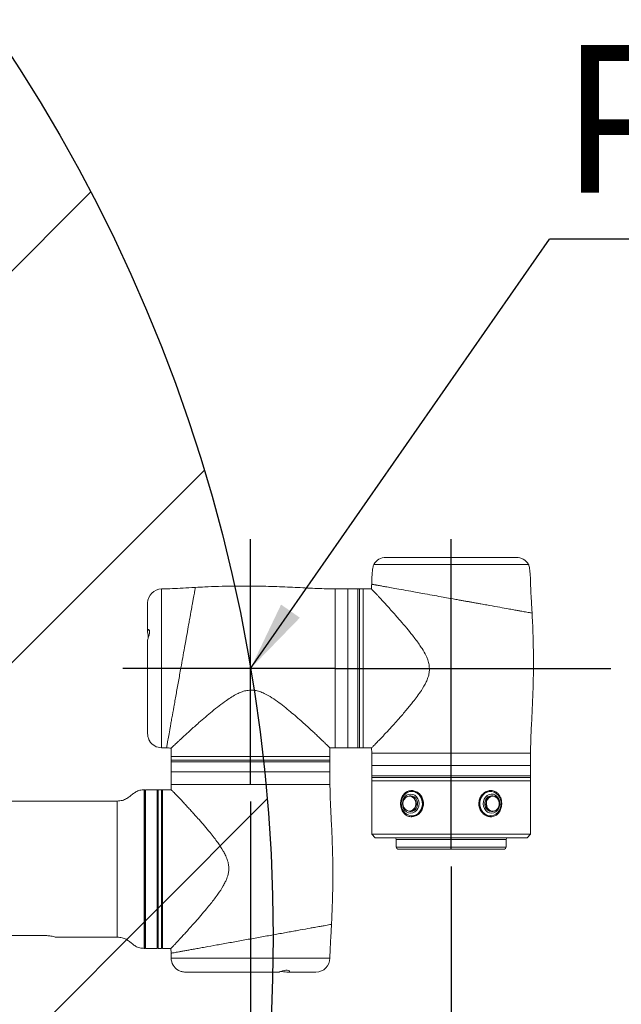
# Model space of a CAD drawing. Header units: millimetres. Extents: x 29 to 198, y 54 to 286.
# Tile 9 of 20: x 142 to 159, y 98 to 126. Entities that reach past the tile are written whole.
import ezdxf

# ---------------------------------------------------------------- set-up
doc = ezdxf.new("R2010")
doc.units = ezdxf.units.MM
doc.layers.add('标注层', color=3, linetype='Continuous')
doc.styles.add('SLDTEXTSTYLE1', font='ARIAL.TTF', dxfattribs={"width": 0.5688})
doc.styles.add('SLDTEXTSTYLE2', font='ARIAL.TTF', dxfattribs={"width": 0.948})
doc.styles.get("Standard").update_dxf_attribs({"font": 'HYSWLONGFANGSONG.TTF'})
doc.dimstyles.new('SLDDIMSTYLE0', dxfattribs={"dimtxt": 4.10931, "dimasz": 2, "dimexe": 0, "dimexo": 0.0625, "dimgap": 1.027327, "dimtad": 2, "dimlfac": 20, "dimrnd": 1e-09, "dimzin": 12, "dimdsep": 46, "dimtxsty": 'SLDTEXTSTYLE1', "dimsah": 1, "dimcen": 0.09, "dimadec": 0, "dimazin": 3, "dimtfac": 1, "dimtmove": 0, "dimatfit": 0, "dimfxl": 0, "dimfrac": 2, "dimtolj": 1, "dimtzin": 12, "dimarcsym": 0})
doc.dimstyles.new('SLDDIMSTYLE3', dxfattribs={"dimtxt": 0.18, "dimasz": 2, "dimexe": 0, "dimexo": 0.0625, "dimgap": 0, "dimtad": 0, "dimtih": 1, "dimtoh": 1, "dimdec": 0, "dimrnd": 1e-09, "dimzin": 0, "dimdsep": 46, "dimtxsty": 'Standard', "dimsah": 1, "dimcen": 0.09, "dimadec": 0, "dimazin": 0, "dimtfac": 2, "dimtdec": 0, "dimtofl": 0, "dimtmove": 0, "dimatfit": 3, "dimfxl": 0, "dimfrac": 2, "dimtolj": 1, "dimtzin": 0, "dimarcsym": 0})

# ---------------------------------------------------------------- blocks, each defined once
blk = doc.blocks.new('_D_5')
at = {"layer": '标注层'}
for p, q in [((148.432, 103.936), (148.432, 81.228)), ((154.182, 102.076), (154.182, 81.228)), ((148.432, 81.728), (145.432, 81.728)), ((148.432, 81.728), (154.182, 81.728)), ((154.182, 81.728), (163.803, 81.728))]:
    blk.add_line(p, q, dxfattribs=at)
for points in [[(148.432, 81.728), (146.432, 81.978), (146.432, 81.478)], [(154.182, 81.728), (156.182, 81.478), (156.182, 81.978)]]:
    blk.add_solid(points, dxfattribs=at)
at = {"layer": '标注层', "insert": (158.182, 87.185), "char_height": 4.2333, "attachment_point": 1, "style": 'SLDTEXTSTYLE2'}
blk.add_mtext('115', dxfattribs=at)
blk = doc.blocks.new('SW_NOTE_3')
at = {"layer": '标注层', "color": 0}
blk.add_line((18.069, 0), (0, 0), dxfattribs=at)
at = {"layer": '标注层', "color": 0, "insert": (0.436, 5.568), "char_height": 4.2333, "attachment_point": 1, "style": 'SLDTEXTSTYLE2'}
blk.add_mtext('P Point', dxfattribs=at)

msp = doc.modelspace()

# ---------------------------------------------------------------- hatches: boundary and pattern name
at = {"layer": '标注层'}
h = msp.add_hatch(dxfattribs=at)
h.set_pattern_fill('ANSI31', color=256, scale=2.5, style=0)
edge = h.paths.add_edge_path(flags=0)
edge.add_arc((102.93247, 100.05117), 46.14686, 0, 360)
edge = h.paths.add_edge_path(flags=0)
edge.add_arc((102.93247, 100.05117), 13.6055, 0, 360)

# ---------------------------------------------------------------- linework, layer by layer
at = {"color": 7, "linetype": 'Continuous', "lineweight": 18}
for p, q in [((156.05097, 110.93117), (152.31379, 110.93117)), ((151.21738, 110.02617), (150.85738, 110.02617)), ((151.50738, 110.02617), (151.21738, 110.02617)), ((151.55738, 110.02617), (151.50738, 110.02617)), ((151.65738, 110.02617), (151.55738, 110.02617)), ((151.9026, 110.02617), (151.65738, 110.02617)), ((151.65738, 110.02617), (151.65738, 105.47617)), ((145.48238, 109.62617), (145.48238, 108.80935)), ((145.48238, 108.56413), (145.48238, 105.88157)), ((145.88238, 105.47617), (146.02242, 105.47289)), ((146.15738, 105.46968), (146.15738, 105.22617)), ((146.15738, 105.22617), (146.15738, 105.12617)), ((146.15738, 105.22617), (150.70738, 105.22617)), ((146.15738, 105.22617), (147.98835, 105.22617)), ((147.98835, 105.22617), (150.70738, 105.22617)), ((150.70668, 105.47226), (150.85738, 105.47617)), ((150.70738, 105.22617), (150.70738, 105.47546)), ((150.70738, 105.12617), (150.70738, 105.22617)), ((150.85738, 105.47617), (151.21738, 105.47617)), ((151.21738, 105.47617), (151.50738, 105.47617)), ((151.50738, 105.47617), (151.55738, 105.47617)), ((151.55738, 105.47617), (151.65738, 105.47617)), ((151.65738, 105.47617), (151.906, 105.47617)), ((151.9035, 105.47618), (151.90738, 105.32617)), ((151.90738, 105.32617), (151.90738, 104.96617)), ((156.45738, 104.96617), (156.45738, 105.32617)), ((146.15738, 105.12617), (146.15738, 105.07617)), ((146.15738, 105.07617), (146.15738, 104.78617)), ((150.70738, 105.07617), (150.70738, 105.12617)), ((150.70738, 104.78617), (150.70738, 105.07617)), ((151.90738, 104.96617), (151.90738, 104.67617)), ((156.45738, 104.67617), (156.45738, 104.96617)), ((146.15738, 104.78617), (146.15738, 104.42617)), ((150.70738, 104.42617), (150.70738, 104.78617)), ((151.90738, 104.67617), (151.90738, 104.62617)), ((156.45738, 104.62617), (156.45738, 104.67617)), ((146.15738, 104.42617), (146.1534, 104.2743)), ((151.90738, 104.62617), (151.90738, 104.52617)), ((151.90738, 104.52617), (151.90738, 103.00117)), ((151.90738, 104.52617), (154.7712, 104.52617)), ((156.45738, 104.52617), (151.90738, 104.52617)), ((154.7712, 104.52617), (156.45738, 104.52617)), ((156.45738, 104.52617), (156.45738, 104.62617)), ((156.45738, 103.00117), (156.45738, 104.52617)), ((145.41738, 104.25072), (145.40738, 104.25072)), ((145.40738, 104.25072), (145.40738, 99.75162)), ((145.75738, 104.27617), (145.41738, 104.27617)), ((145.41738, 104.27617), (145.41738, 99.72617)), ((145.75738, 104.27617), (145.75738, 99.72617)), ((145.88238, 104.27617), (145.78238, 104.27617)), ((146.15785, 104.27617), (145.90738, 104.27617)), ((145.90738, 104.27617), (145.90738, 102.00117)), ((153.02488, 104.10117), (152.99113, 104.10117)), ((153.05739, 104.22617), (153.05488, 104.22617)), ((155.30988, 104.22617), (155.30682, 104.22617)), ((155.37363, 104.10117), (155.33988, 104.10117)), ((144.60738, 103.95117), (133.08238, 103.95117)), ((152.99113, 103.65117), (153.02488, 103.65117)), ((153.05488, 103.52617), (153.0574, 103.52617)), ((155.30682, 103.52617), (155.30988, 103.52617)), ((155.33988, 103.65117), (155.37363, 103.65117)), ((151.90738, 103.00117), (152.00738, 102.90117)), ((151.90738, 103.00117), (154.7712, 103.00117)), ((154.7712, 103.00117), (156.45738, 103.00117)), ((156.35738, 102.90117), (156.45738, 103.00117)), ((154.74531, 102.90117), (152.00738, 102.90117)), ((152.60738, 102.85117), (152.60738, 102.62617)), ((156.35738, 102.90117), (154.74531, 102.90117)), ((155.75738, 102.62617), (155.75738, 102.85117)), ((154.57708, 102.57617), (152.65738, 102.57617)), ((155.70738, 102.57617), (154.57708, 102.57617)), ((145.90738, 102.00117), (145.90738, 99.72617)), ((135.99687, 100.10117), (142.46789, 100.10117)), ((142.84857, 100.05117), (144.60738, 100.05117)), ((145.40738, 99.75162), (145.41738, 99.75162)), ((145.41738, 99.72617), (145.75738, 99.72617)), ((145.78238, 99.72617), (145.88238, 99.72617)), ((145.90738, 99.72617), (146.1509, 99.72617)), ((146.15367, 99.5923), (146.15738, 99.45117)), ((146.56265, 99.05117), (149.24597, 99.05117)), ((149.48947, 99.05117), (150.30738, 99.05117))]:
    msp.add_line(p, q, dxfattribs=at)
at = {"color": 8, "linetype": 'Continuous', "lineweight": 18}
for p, q in [((155.94603, 110.73117), (151.96738, 110.73117)), ((156.39738, 110.73117), (155.94603, 110.73117)), ((145.88238, 110.02617), (145.88238, 105.47617)), ((150.85738, 110.02617), (150.85738, 105.47617)), ((151.50738, 110.02617), (151.50738, 105.47617)), ((151.55738, 110.02617), (151.55738, 105.47617)), ((156.45738, 105.32617), (151.90738, 105.32617)), ((146.15738, 105.12617), (150.6723, 105.12617)), ((146.15738, 105.07617), (150.6723, 105.07617)), ((150.6723, 105.12617), (150.70738, 105.12617)), ((150.6723, 105.07617), (150.70738, 105.07617)), ((150.7054, 104.78617), (150.70315, 104.78617)), ((156.45738, 104.67617), (151.90738, 104.67617)), ((146.15738, 104.42617), (150.70738, 104.42617)), ((156.45738, 104.62617), (151.90738, 104.62617)), ((145.38147, 99.72664), (145.38147, 104.2757)), ((145.78238, 104.27617), (145.78238, 99.72617)), ((145.88238, 99.72617), (145.88238, 104.27617)), ((144.60738, 100.05117), (144.60738, 103.95117)), ((154.59002, 102.85117), (152.60738, 102.85117)), ((155.75738, 102.85117), (154.59002, 102.85117)), ((152.60738, 102.62617), (154.59002, 102.62617)), ((154.59002, 102.62617), (155.75738, 102.62617)), ((146.15738, 99.45117), (150.70738, 99.45117))]:
    msp.add_line(p, q, dxfattribs=at)
at = {"color": 7, "linetype": 'Continuous', "lineweight": 18, "flags": 128}
for points in [[(145.48304, 108.56158), (145.48249, 108.56239), (145.48676, 108.58084), (145.49652, 108.61156), (145.51054, 108.65352), (145.52601, 108.70543), (145.53687, 108.76001), (145.53842, 108.80509), (145.53232, 108.83752), (145.5207, 108.8595), (145.50549, 108.86865), (145.49136, 108.85981), (145.48358, 108.83349), (145.48276, 108.79605), (145.48666, 108.75116), (145.49243, 108.70053), (145.49619, 108.64968), (145.495, 108.60508), (145.495, 108.60508)], [(153.20644, 104.17928), (153.26105, 104.13273), (153.30532, 104.07333), (153.33704, 104.00404), (153.35461, 103.92833), (153.35714, 103.85001), (153.34453, 103.773), (153.31738, 103.70117), (153.27708, 103.63811), (153.22563, 103.58698), (153.16562, 103.55036), (153.10006, 103.53008), (153.03223, 103.52715), (152.96554, 103.54172), (152.90333, 103.57306), (152.84872, 103.6196), (152.80444, 103.679), (152.77273, 103.7483), (152.75516, 103.824), (152.75262, 103.90232), (152.76524, 103.97933), (152.79238, 104.05117), (152.83269, 104.11423), (152.88414, 104.16535), (152.94414, 104.20197), (153.00971, 104.22226), (153.07753, 104.22519), (153.14423, 104.21062), (153.20644, 104.17928)], [(153.14396, 104.11432), (153.19329, 104.07062), (153.23113, 104.01367), (153.25492, 103.94734), (153.26304, 103.87617), (153.25492, 103.80499), (153.23113, 103.73867), (153.19329, 103.68171), (153.14396, 103.63801), (153.08652, 103.61054), (153.02488, 103.60117), (152.96324, 103.61054), (152.9058, 103.63801), (152.85648, 103.68171), (152.81863, 103.73867), (152.79484, 103.80499), (152.78673, 103.87617), (152.79484, 103.94734), (152.81863, 104.01367), (152.85648, 104.07062), (152.9058, 104.11432), (152.96324, 104.1418), (153.02488, 104.15117), (153.08652, 104.1418), (153.14396, 104.11432)], [(153.00896, 104.08954), (152.97222, 104.09057), (152.91811, 104.0763), (152.87004, 104.04426), (152.83229, 103.99728), (152.80821, 103.93954), (152.79994, 103.87617), (152.80821, 103.81279), (152.83229, 103.75505), (152.87004, 103.70807), (152.91811, 103.67603), (152.97222, 103.66177), (153.02757, 103.66656), (153.04849, 103.67358)], [(152.99113, 104.10117), (153.03707, 104.09482), (153.08856, 104.07102)], [(153.02488, 104.10117), (153.07082, 104.09482), (153.12231, 104.07102)], [(155.4679, 103.57749), (155.40638, 103.54438), (155.34003, 103.5279), (155.27216, 103.52889), (155.20618, 103.54729), (155.1454, 103.58218), (155.09287, 103.63181), (155.05122, 103.6937), (155.02255, 103.76474), (155.00828, 103.84136), (155.00913, 103.91973), (155.02507, 103.99591), (155.05528, 104.06609), (155.09827, 104.12675), (155.15186, 104.17484), (155.21338, 104.20796), (155.27974, 104.22443), (155.34761, 104.22345), (155.41359, 104.20504), (155.47437, 104.17015), (155.52689, 104.12052), (155.56854, 104.05863), (155.59722, 103.9876), (155.61149, 103.91097), (155.61063, 103.8326), (155.5947, 103.75642), (155.56448, 103.68624), (155.5215, 103.62558), (155.4679, 103.57749)], [(155.46404, 103.64149), (155.40721, 103.61238), (155.34579, 103.60125), (155.28397, 103.60885), (155.22596, 103.63467), (155.17571, 103.67695), (155.13665, 103.7328), (155.11144, 103.79842), (155.1018, 103.86934), (155.10838, 103.94073), (155.13074, 104.00772), (155.16735, 104.06574), (155.21572, 104.11084), (155.27256, 104.13995), (155.33397, 104.15108), (155.3958, 104.14348), (155.45381, 104.11766), (155.50406, 104.07539), (155.54312, 104.01953), (155.56833, 103.95391), (155.57797, 103.88299), (155.57138, 103.8116), (155.54902, 103.74462), (155.51241, 103.6866), (155.46404, 103.64149)], [(155.33988, 103.65117), (155.33544, 103.65123), (155.28074, 103.66178), (155.23083, 103.68971), (155.18975, 103.73274), (155.16084, 103.78739), (155.14643, 103.84923), (155.14769, 103.91325), (155.16453, 103.97427), (155.19557, 104.02735), (155.2383, 104.06817), (155.28926, 104.09344), (155.33988, 104.10117)], [(155.4757, 103.6927), (155.51822, 103.73388), (155.54834, 103.78772), (155.56338, 103.84941), (155.562, 103.91347), (155.54433, 103.97423), (155.51194, 104.02627), (155.4677, 104.06497), (155.41555, 104.0869), (155.36012, 104.0901), (155.30633, 104.07429), (155.25897, 104.04088), (155.22224, 103.99284), (155.1994, 103.93442), (155.19249, 103.87083), (155.20213, 103.80772), (155.22744, 103.75068), (155.26619, 103.7048), (155.31493, 103.67414), (155.36933, 103.66144), (155.42456, 103.66781), (155.4757, 103.6927)], [(155.37363, 104.10117), (155.37807, 104.10111), (155.43278, 104.09055), (155.48269, 104.06263), (155.52376, 104.0196), (155.55268, 103.96495), (155.56709, 103.9031), (155.56582, 103.83908), (155.54899, 103.77806), (155.51795, 103.72499), (155.47522, 103.68416)], [(153.08856, 104.07102), (153.13216, 104.03143), (153.16433, 103.97927), (153.18247, 103.91875), (153.18511, 103.85478), (153.17203, 103.79254), (153.1443, 103.73708), (153.10416, 103.69289), (153.05486, 103.66354), (153.0004, 103.65142), (152.99113, 103.65117)], [(153.12231, 104.07102), (153.16591, 104.03143), (153.19808, 103.97927), (153.21622, 103.91875), (153.21886, 103.85478), (153.20578, 103.79254), (153.17805, 103.73708), (153.13791, 103.69289), (153.08861, 103.66354), (153.03415, 103.65142), (153.02488, 103.65117)], [(155.47522, 103.68416), (155.42426, 103.65889), (155.37363, 103.65117)], [(149.28801, 99.06378), (149.32811, 99.06505), (149.3762, 99.06179), (149.42666, 99.05609), (149.47542, 99.05164), (149.51434, 99.05232), (149.53904, 99.059), (149.54956, 99.07073), (149.54443, 99.08588), (149.52103, 99.1003), (149.48262, 99.10743), (149.43941, 99.10542), (149.39475, 99.09685), (149.34739, 99.08339), (149.30051, 99.06789), (149.29073, 99.06462), (149.29073, 99.06462)]]:
    msp.add_lwpolyline(points, dxfattribs=at)
at = {"color": 8, "linetype": 'Continuous', "lineweight": 18, "flags": 128}
for points in [[(153.07923, 104.06236), (153.02757, 104.08578), (153.00896, 104.08954)], [(155.37363, 103.65117), (155.36919, 103.65123), (155.31449, 103.66178), (155.26458, 103.68971), (155.2235, 103.73274), (155.19459, 103.78739), (155.18018, 103.84923), (155.18144, 103.91325), (155.19828, 103.97427), (155.22932, 104.02735), (155.27205, 104.06817), (155.32301, 104.09344), (155.37363, 104.10117)]]:
    msp.add_lwpolyline(points, dxfattribs=at)
at = {"color": 7, "linetype": 'Continuous', "lineweight": 18}
for centre, radius, start, end in [((152.31379, 110.53117), 0.4, 90, 150), ((156.05097, 110.53117), 0.4, 30, 90), ((145.88238, 109.62617), 0.4, 90, 180), ((145.88238, 105.87617), 0.4, 210.670551, 270), ((145.38238, 104.25072), 0.025, 0, 92.099877), ((145.78238, 104.25117), 0.025, 90, 180), ((145.88238, 104.25117), 0.025, 0, 90), ((152.55738, 102.85117), 0.05, 0, 90), ((155.80738, 102.85117), 0.05, 90, 180), ((152.65738, 102.62617), 0.05, 180, 270), ((155.70738, 102.62617), 0.05, 270, 0), ((145.38238, 99.75162), 0.025, 267.900123, 0), ((145.78238, 99.75117), 0.025, 180, 270), ((145.88238, 99.75117), 0.025, 270, 360), ((146.55738, 99.45117), 0.4, 180, 239.306969), ((150.30738, 99.45117), 0.4, 270, 360)]:
    msp.add_arc(centre, radius, start, end, dxfattribs=at)
at = {"color": 8, "linetype": 'Continuous', "lineweight": 18}
msp.add_arc((152.94664, 103.87724), 0.22771, 296.56963, 54.388731, dxfattribs=at)
at = {"color": 7, "linetype": 'Continuous', "lineweight": 18}
for points, knots in [([(151.96738, 110.73117), (151.96125, 110.71663), (151.94673, 110.68224), (151.93299, 110.60436), (151.92071, 110.50258), (151.91285, 110.38466), (151.90797, 110.27501), (151.90636, 110.20138), (151.90542, 110.16467), (151.90532, 110.16103)], [0, 0, 0, 0, 0.081963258, 0.193833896, 0.40945192, 0.61652506, 0.808764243, 0.981042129, 1, 1, 1, 1]), ([(156.50353, 109.33336), (156.50072, 109.37924), (156.49431, 109.48382), (156.48418, 109.65075), (156.47388, 109.82867), (156.46528, 109.99021), (156.46003, 110.11617), (156.45825, 110.22459), (156.4544, 110.33735), (156.44768, 110.4538), (156.438, 110.55816), (156.42686, 110.63296), (156.41526, 110.69053), (156.40274, 110.71898), (156.39738, 110.73117)], [0, 0, 0, 0, 0.098138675, 0.223713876, 0.357094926, 0.478654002, 0.569106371, 0.626249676, 0.710174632, 0.809989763, 0.87528815, 0.933795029, 0.971646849, 1, 1, 1, 1]), ([(146.85001, 110.07091), (146.81627, 110.06927), (146.67027, 110.06217), (146.42683, 110.04818), (146.13815, 110.03148), (145.96144, 110.02781), (145.88238, 110.02617)], [0, 0, 0, 0, 0.10461699, 0.45268305, 0.75514031, 1, 1, 1, 1]), ([(150.85738, 110.02617), (150.68761, 110.02962), (150.33087, 110.03687), (149.77418, 110.06888), (149.17748, 110.09565), (148.55536, 110.11155), (147.99742, 110.11103), (147.51781, 110.10007), (147.16052, 110.08682), (146.93965, 110.0755), (146.85001, 110.07091)], [0, 0, 0, 0, 0.12703647, 0.26694343, 0.41714219, 0.57392532, 0.73251011, 0.83452908, 0.93284883, 1, 1, 1, 1]), ([(151.9041, 110.16106), (151.90374, 110.14139), (151.90291, 110.09536), (151.90037, 110.04938), (151.89892, 110.02304)], [0, 0, 0, 0, 0.427105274, 1, 1, 1, 1]), ([(153.55935, 107.75117), (153.55539, 107.79713), (153.54733, 107.89072), (153.50821, 108.00997), (153.44519, 108.15569), (153.36482, 108.29454), (153.26312, 108.44633), (153.17026, 108.57384), (153.05069, 108.72866), (152.90119, 108.91204), (152.75237, 109.08678), (152.6102, 109.24988), (152.49165, 109.38351), (152.37284, 109.51553), (152.27785, 109.61991), (152.19141, 109.71409), (152.11975, 109.79157), (152.04112, 109.87599), (151.97691, 109.94437), (151.9327, 109.99114), (151.90477, 110.02059), (151.9034, 110.02203), (151.90259, 110.02287)], [0, 0, 0, 0, 0.034459, 0.07015598, 0.09363679, 0.15440007, 0.19177236, 0.23437763, 0.27719427, 0.34627072, 0.42533847, 0.46952187, 0.53553043, 0.58881543, 0.64293346, 0.68377139, 0.73472043, 0.77587194, 0.849211, 0.90020306, 0.94160231, 1, 1, 1, 1]), ([(155.76808, 109.46575), (155.68465, 109.48085), (155.51072, 109.51233), (155.28433, 109.55331), (155.11981, 109.58291), (155.03198, 109.5987), (154.94116, 109.615), (154.84742, 109.6318), (154.75088, 109.6491), (154.65165, 109.66688), (154.54991, 109.68514), (154.43898, 109.70506), (154.30688, 109.72893), (154.14161, 109.75874), (153.93877, 109.79515), (153.69594, 109.83875), (153.44563, 109.88368), (153.2177, 109.92469), (153.08821, 109.94804), (153.03036, 109.95847)], [0, 0, 0, 0, 0.11087813, 0.231162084, 0.262727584, 0.294877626, 0.327610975, 0.360926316, 0.394822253, 0.429297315, 0.464349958, 0.499978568, 0.54318077, 0.599290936, 0.668262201, 0.750037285, 0.849432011, 0.932728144, 1, 1, 1, 1]), ([(155.76806, 109.46575), (155.79795, 109.46037), (155.8566, 109.44981), (155.93726, 109.43529), (156.0107, 109.42207), (156.08888, 109.408), (156.16857, 109.39366), (156.24597, 109.37973), (156.32395, 109.36568), (156.3976, 109.35243), (156.45804, 109.34155), (156.49639, 109.33465), (156.50115, 109.33379), (156.50353, 109.33336)], [0, 0, 0, 0, 0.06595392, 0.12942769, 0.19042362, 0.24894429, 0.33678978, 0.42023354, 0.49928545, 0.62358914, 0.74875794, 0.874381, 1, 1, 1, 1]), ([(156.45738, 105.32617), (156.46084, 105.49594), (156.46809, 105.85268), (156.5001, 106.40937), (156.52687, 107.00607), (156.54276, 107.62819), (156.54224, 108.18612), (156.53128, 108.66574), (156.51804, 109.02295), (156.50673, 109.24374), (156.50214, 109.33329)], [0, 0, 0, 0, 0.12704424, 0.26695975, 0.4171677, 0.57396042, 0.73255491, 0.83458012, 0.93290588, 1, 1, 1, 1]), ([(151.90598, 105.47625), (151.90596, 105.47622), (151.89942, 105.46955), (151.91696, 105.48743), (151.94771, 105.51889), (151.98957, 105.56188), (152.04854, 105.62282), (152.12022, 105.6975), (152.19874, 105.78011), (152.27528, 105.86138), (152.37673, 105.9701), (152.5009, 106.10511), (152.64886, 106.26945), (152.78036, 106.41899), (152.89688, 106.55516), (152.99577, 106.67397), (153.09883, 106.80182), (153.21143, 106.94846), (153.34316, 107.13592), (153.4504, 107.31613), (153.52122, 107.48936), (153.5558, 107.6204), (153.55821, 107.70937), (153.55935, 107.75117)], [0, 0, 0, 0, 0.00028718, 0.06998715, 0.11259329, 0.15992904, 0.20779365, 0.26462762, 0.31064331, 0.35160866, 0.39276197, 0.46939779, 0.5314359, 0.59454712, 0.64211392, 0.68155804, 0.72108495, 0.77414886, 0.82746271, 0.89897961, 0.9335102, 0.96875909, 1, 1, 1, 1]), ([(148.43238, 107.12813), (148.38641, 107.12417), (148.29283, 107.1161), (148.16533, 107.07432), (148.03078, 107.01438), (147.89163, 106.93507), (147.71845, 106.81997), (147.53071, 106.67977), (147.32925, 106.51779), (147.13573, 106.35484), (146.96683, 106.20817), (146.8217, 106.07971), (146.69791, 105.96864), (146.58176, 105.86322), (146.48406, 105.77364), (146.40382, 105.69949), (146.33872, 105.63896), (146.28162, 105.58555), (146.23435, 105.5411), (146.19757, 105.50637), (146.17224, 105.48236), (146.1585, 105.46931), (146.15878, 105.46958), (146.15889, 105.46968)], [0, 0, 0, 0, 0.03445475, 0.07014732, 0.10011263, 0.14573737, 0.1917656, 0.25999892, 0.3287169, 0.39883859, 0.46946209, 0.52222272, 0.57525919, 0.62927372, 0.68368673, 0.72440808, 0.76535753, 0.80710237, 0.84916126, 0.8898983, 0.93099255, 0.97329547, 1, 1, 1, 1]), ([(150.7066, 105.47546), (150.70625, 105.4758), (150.70546, 105.47657), (150.69228, 105.48949), (150.66405, 105.51709), (150.6207, 105.55931), (150.55904, 105.61892), (150.49785, 105.67768), (150.42097, 105.75093), (150.33403, 105.83297), (150.22835, 105.93166), (150.10222, 106.04786), (149.9533, 106.18262), (149.79277, 106.32471), (149.62192, 106.47163), (149.44191, 106.6204), (149.25137, 106.76884), (149.04729, 106.91273), (148.8601, 107.0222), (148.69419, 107.09), (148.56315, 107.12459), (148.47418, 107.127), (148.43238, 107.12813)], [0, 0, 0, 0, 0.03131481, 0.07009404, 0.10401614, 0.17288332, 0.20786249, 0.25327355, 0.29903815, 0.34578555, 0.39281924, 0.4540529, 0.51575804, 0.57876609, 0.64215698, 0.70526128, 0.76871141, 0.83345665, 0.89898914, 0.93351647, 0.96876203, 1, 1, 1, 1]), ([(145.53845, 105.67201), (145.53806, 105.6727), (145.53721, 105.67419), (145.52714, 105.69326), (145.51277, 105.72507), (145.49687, 105.77062), (145.48574, 105.82358), (145.48168, 105.86461), (145.48266, 105.8827), (145.48282, 105.88573)], [0, 0, 0, 0, 0.12897873, 0.2776367, 0.43990824, 0.61892041, 0.79948096, 0.966435, 1, 1, 1, 1]), ([(146.02242, 105.47289), (146.04211, 105.47253), (146.0876, 105.4717), (146.13303, 105.4692), (146.1588, 105.46778)], [0, 0, 0, 0, 0.43273196, 1, 1, 1, 1]), ([(150.75234, 100.41879), (150.75325, 100.43584), (150.75999, 100.56107), (150.77575, 100.91222), (150.79256, 101.47956), (150.79271, 102.1443), (150.77555, 102.77934), (150.74893, 103.36409), (150.71771, 103.90978), (150.71071, 104.25958), (150.70738, 104.42617)], [0, 0, 0, 0, 0.01277538, 0.09383206, 0.26298628, 0.43739361, 0.5911068, 0.73824799, 0.87534989, 1, 1, 1, 1]), ([(145.38126, 104.27308), (145.34063, 104.27057), (145.25938, 104.26555), (145.14875, 104.21916), (145.05535, 104.1542), (144.97021, 104.08203), (144.87578, 104.01319), (144.75278, 103.95979), (144.65897, 103.95423), (144.60738, 103.95117)], [0, 0, 0, 0, 0.14158035, 0.28316552, 0.41244555, 0.53886172, 0.67360772, 0.82052623, 1, 1, 1, 1]), ([(146.1509, 99.72768), (146.15055, 99.72731), (146.14867, 99.72533), (146.17039, 99.74818), (146.22176, 99.80249), (146.28733, 99.87232), (146.35376, 99.94356), (146.42915, 100.02494), (146.51792, 100.12153), (146.62063, 100.23437), (146.73185, 100.35791), (146.86034, 100.50256), (147.0059, 100.66944), (147.15464, 100.84487), (147.28555, 101.00517), (147.39636, 101.14683), (147.51837, 101.31196), (147.6255, 101.47304), (147.70662, 101.62382), (147.76189, 101.74909), (147.79998, 101.87706), (147.81291, 102.01417), (147.80306, 102.14113), (147.76759, 102.27573), (147.71251, 102.40401), (147.62292, 102.56979), (147.51426, 102.73141), (147.38471, 102.90475), (147.25786, 103.06443), (147.11155, 103.23947), (146.9665, 103.40643), (146.84369, 103.54432), (146.74253, 103.65605), (146.65024, 103.75667), (146.56149, 103.85229), (146.47706, 103.94226), (146.39888, 104.02476), (146.31469, 104.1128), (146.23321, 104.19708), (146.1787, 104.25291), (146.15663, 104.27543), (146.15755, 104.27448), (146.15785, 104.27419)], [0, 0, 0, 0, 0.008024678, 0.043499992, 0.079613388, 0.10633297, 0.128889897, 0.151618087, 0.17806284, 0.204713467, 0.231932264, 0.25931567, 0.293842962, 0.328624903, 0.355274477, 0.377573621, 0.399938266, 0.435458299, 0.451722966, 0.464897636, 0.487155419, 0.501483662, 0.516247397, 0.534624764, 0.553514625, 0.568913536, 0.606337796, 0.628390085, 0.653850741, 0.687736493, 0.721838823, 0.747985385, 0.769881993, 0.791858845, 0.814499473, 0.837254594, 0.860414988, 0.883739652, 0.920947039, 0.959159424, 0.987130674, 1, 1, 1, 1]), ([(152.73242, 103.87617), (152.73242, 103.87645), (152.73245, 103.91826), (152.74376, 104.00231), (152.79263, 104.11352), (152.87001, 104.19899), (152.96954, 104.24848), (153.08063, 104.25599), (153.19058, 104.22139), (153.28711, 104.14874), (153.35826, 104.04518), (153.39, 103.93374), (153.39003, 103.81915), (153.35871, 103.70837), (153.28813, 103.60463), (153.1911, 103.53098), (153.08011, 103.49619), (152.96939, 103.50408), (152.87067, 103.55297), (152.7936, 103.63775), (152.7422, 103.7497), (152.73567, 103.83421), (152.73242, 103.87617)], [0, 0, 0, 0, 0.00036089, 0.05308859, 0.10591779, 0.15957791, 0.21372753, 0.2674588, 0.32062169, 0.37388684, 0.4276017, 0.48121106, 0.51871775, 0.57186383, 0.62514458, 0.67907682, 0.73316423, 0.78664772, 0.83976052, 0.89319655, 0.94697025, 1, 1, 1, 1]), ([(153.05737, 103.52635), (153.0973, 103.53149), (153.1775, 103.5418), (153.28451, 103.62226), (153.35829, 103.73743), (153.3849, 103.87484), (153.35924, 104.0121), (153.28557, 104.1308), (153.17921, 104.20367), (153.09521, 104.23486), (153.05758, 104.22609), (153.05741, 104.22605)], [0, 0, 0, 0, 0.12405557, 0.24913436, 0.37422992, 0.49927546, 0.62260603, 0.74915039, 0.8761192, 0.99945298, 1, 1, 1, 1]), ([(154.97561, 103.87617), (154.97595, 103.88821), (154.97749, 103.94171), (155.00256, 104.03554), (155.07007, 104.14062), (155.16539, 104.2169), (155.27577, 104.25495), (155.38703, 104.2504), (155.48691, 104.20456), (155.56642, 104.12239), (155.61363, 104.02195), (155.63532, 103.91007), (155.63092, 103.79431), (155.59325, 103.67648), (155.52555, 103.5804), (155.43297, 103.517), (155.3246, 103.49408), (155.21282, 103.51385), (155.10995, 103.57347), (155.02884, 103.66697), (154.98262, 103.77371), (154.97766, 103.84615), (154.97561, 103.87617)], [0, 0, 0, 0, 0.01529307, 0.06793695, 0.12095443, 0.17482635, 0.22892915, 0.2824566, 0.33556258, 0.38895053, 0.44271126, 0.48136885, 0.53408465, 0.58687061, 0.64019837, 0.69426788, 0.74821854, 0.80152292, 0.85466013, 0.90822571, 0.96196175, 1, 1, 1, 1]), ([(155.30706, 104.21977), (155.2827, 104.22037), (155.21858, 104.22194), (155.14935, 104.18142), (155.08355, 104.1254), (155.0274, 104.05494), (154.99217, 103.95755), (154.98934, 103.89406), (154.98855, 103.87617)], [0, 0, 0, 0, 0.15290391, 0.40233395, 0.44748095, 0.65254144, 0.90211868, 1, 1, 1, 1]), ([(155.00146, 103.79262), (154.99878, 103.80469), (154.99397, 103.82638), (154.99405, 103.84865), (154.99408, 103.85852)], [0, 0, 0, 0, 0.556775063, 1, 1, 1, 1]), ([(154.99814, 103.79291), (155.01303, 103.74945), (155.03046, 103.69855), (155.08367, 103.62703), (155.14835, 103.56845), (155.23684, 103.52514), (155.29131, 103.53095), (155.30658, 103.53257)], [0, 0, 0, 0, 0.29500682, 0.34548852, 0.59061321, 0.88524632, 1, 1, 1, 1]), ([(150.70738, 99.45117), (150.70857, 99.51754), (150.71121, 99.66431), (150.72419, 99.90275), (150.73861, 100.15887), (150.7479, 100.33475), (150.75234, 100.41879)], [0, 0, 0, 0, 0.20556831, 0.45456617, 0.7393924, 1, 1, 1, 1]), ([(142.46789, 100.10117), (142.48906, 100.1009), (142.53218, 100.10036), (142.61499, 100.09486), (142.70689, 100.08306), (142.78974, 100.0668), (142.84336, 100.0535), (142.84688, 100.05252), (142.84857, 100.05205)], [0, 0, 0, 0, 0.09786385, 0.19933784, 0.39731337, 0.58824889, 0.80239584, 1, 1, 1, 1]), ([(144.60738, 100.05117), (144.65686, 100.04836), (144.747, 100.04323), (144.86605, 99.99432), (144.95941, 99.92916), (145.04455, 99.857), (145.13902, 99.78836), (145.25376, 99.73757), (145.33877, 99.73211), (145.3816, 99.72936)], [0, 0, 0, 0, 0.17219596, 0.31372707, 0.44295775, 0.56932566, 0.70402021, 0.85088264, 1, 1, 1, 1]), ([(146.14915, 99.72759), (146.14986, 99.71449), (146.15232, 99.66943), (146.15311, 99.62431), (146.15367, 99.5923)], [0, 0, 0, 0, 0.290692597, 1, 1, 1, 1]), ([(146.36131, 99.10289), (146.35635, 99.10556), (146.3507, 99.1086), (146.35295, 99.10738), (146.35322, 99.10723)], [0, 0, 0, 0, 0.87732396, 1, 1, 1, 1]), ([(146.57093, 99.05182), (146.55879, 99.05165), (146.53146, 99.05128), (146.48455, 99.05812), (146.43706, 99.07035), (146.3952, 99.08613), (146.37143, 99.09761), (146.36303, 99.10199), (146.36131, 99.10289)], [0, 0, 0, 0, 0.14966979, 0.33706106, 0.52621345, 0.72900971, 0.94459962, 1, 1, 1, 1]), ([(149.29073, 99.06462), (149.27976, 99.06104), (149.25779, 99.05388), (149.24214, 99.05043), (149.24217, 99.05153), (149.24217, 99.05178)], [0, 0, 0, 0, 0.43698915, 0.87474489, 1, 1, 1, 1])]:
    msp.add_open_spline(points, degree=3, knots=knots, dxfattribs=at)
at = {"color": 8, "linetype": 'Continuous', "lineweight": 18}
for points, knots in [([(146.02244, 105.47373), (146.02244, 105.47369), (146.0217, 105.46961), (146.02453, 105.48532), (146.03309, 105.53286), (146.05282, 105.64248), (146.08434, 105.81757), (146.11877, 106.00886), (146.15053, 106.1853), (146.18513, 106.37753), (146.22351, 106.59076), (146.26473, 106.81977), (146.29709, 106.99956), (146.33047, 107.18501), (146.36461, 107.37463), (146.3996, 107.56906), (146.4407, 107.79738), (146.48784, 108.05925), (146.53437, 108.31777), (146.57962, 108.56913), (146.62324, 108.81147), (146.6642, 109.03902), (146.70684, 109.27595), (146.74097, 109.46555), (146.77047, 109.62945), (146.79653, 109.77421), (146.81747, 109.89057), (146.83287, 109.97609), (146.84218, 110.02784), (146.84871, 110.06408), (146.84957, 110.06885), (146.85, 110.07124)], [0, 0, 0, 0, 0.00030557, 0.03306837, 0.07297749, 0.1247772, 0.17749303, 0.22969696, 0.25611392, 0.28294884, 0.33596183, 0.36285856, 0.39013396, 0.41699135, 0.44403371, 0.47136166, 0.49908036, 0.53972285, 0.58101472, 0.60899846, 0.64959759, 0.69085611, 0.7188269, 0.77254889, 0.79982865, 0.82751996, 0.88042923, 0.90729543, 0.93456528, 0.96710144, 1, 1, 1, 1]), ([(151.21738, 110.02193), (151.21738, 110.02187), (151.21738, 110.02171), (151.21738, 109.97675), (151.21738, 109.89388), (151.21738, 109.77287), (151.21738, 109.61766), (151.21738, 109.43041), (151.21738, 109.21446), (151.21738, 108.97346), (151.21738, 108.71155), (151.21738, 108.4332), (151.21738, 108.14319), (151.21738, 107.84647), (151.21738, 107.54812), (151.21738, 107.25324), (151.21738, 106.96688), (151.21738, 106.69394), (151.21738, 106.43909), (151.21738, 106.20669), (151.21738, 106.00073), (151.21738, 105.82467), (151.21738, 105.68176), (151.21738, 105.57353), (151.21738, 105.50533), (151.21738, 105.47429), (151.21738, 105.47921), (151.21738, 105.4804)], [0, 0, 0, 0, 0.02837136, 0.07003802, 0.11170469, 0.15337136, 0.19503802, 0.23670469, 0.27837136, 0.32003802, 0.36170469, 0.40337136, 0.44503802, 0.48670469, 0.52837136, 0.57003802, 0.61170469, 0.65337136, 0.69503802, 0.73670469, 0.77837136, 0.82003802, 0.86170469, 0.90337136, 0.94503802, 0.98670469, 1, 1, 1, 1]), ([(151.90539, 110.16103), (151.90632, 110.16086), (151.90818, 110.16052), (151.92334, 110.15779), (151.94741, 110.15345), (151.97639, 110.14827), (152.0063, 110.14282), (152.03476, 110.13761), (152.06863, 110.13147), (152.10851, 110.12432), (152.15496, 110.11605), (152.22841, 110.10292), (152.34324, 110.08216), (152.52045, 110.05025), (152.74836, 110.00926), (152.93347, 109.97596), (153.03108, 109.9584)], [0, 0, 0, 0, 0.06249886, 0.12506169, 0.18751801, 0.24987679, 0.28577275, 0.32395438, 0.3644249, 0.4071887, 0.45225227, 0.49962539, 0.60195195, 0.71936873, 0.85200332, 1, 1, 1, 1]), ([(146.16162, 104.78617), (146.16168, 104.78617), (146.16184, 104.78617), (146.2068, 104.78617), (146.28967, 104.78617), (146.41068, 104.78617), (146.56589, 104.78617), (146.75314, 104.78617), (146.96909, 104.78617), (147.21009, 104.78617), (147.472, 104.78617), (147.75035, 104.78617), (148.04036, 104.78617), (148.33708, 104.78617), (148.63543, 104.78617), (148.93031, 104.78617), (149.21667, 104.78617), (149.48961, 104.78617), (149.74446, 104.78617), (149.97685, 104.78617), (150.18284, 104.78617), (150.35882, 104.78617), (150.50204, 104.78617), (150.60909, 104.78617), (150.6817, 104.78617), (150.6975, 104.78617), (150.7054, 104.78617)], [0, 0, 0, 0, 0.02875364, 0.07098175, 0.11320985, 0.15543795, 0.19766605, 0.23989416, 0.28212226, 0.32435036, 0.36657846, 0.40880657, 0.45103467, 0.49326277, 0.53549087, 0.57771898, 0.61994708, 0.66217518, 0.70440328, 0.74663139, 0.78885949, 0.83108759, 0.87331569, 0.9155438, 0.9577719, 1, 1, 1, 1]), ([(150.75246, 100.41878), (150.75092, 100.4185), (150.74706, 100.41781), (150.70878, 100.41092), (150.6368, 100.39796), (150.54102, 100.38072), (150.42173, 100.35925), (150.28612, 100.33484), (150.10007, 100.30135), (149.91102, 100.26732), (149.70251, 100.22979), (149.53672, 100.19995), (149.36357, 100.16878), (149.18235, 100.13616), (148.99563, 100.10255), (148.80495, 100.06823), (148.61184, 100.03347), (148.41556, 99.99814), (148.15507, 99.95125), (147.8964, 99.90469), (147.64643, 99.85969), (147.40401, 99.81606), (147.17586, 99.77499), (146.96731, 99.73745), (146.82184, 99.71127), (146.68924, 99.6874), (146.57024, 99.66598), (146.46352, 99.64677), (146.37225, 99.63034), (146.27136, 99.61218), (146.2029, 99.59986), (146.15973, 99.59209), (146.16129, 99.59237), (146.16213, 99.59252)], [0, 0, 0, 0, 0.0259509, 0.06528993, 0.10527429, 0.1377382, 0.17055708, 0.21051931, 0.23664879, 0.28949547, 0.31645423, 0.34296493, 0.36965709, 0.39662841, 0.42398083, 0.45086728, 0.47793917, 0.5052975, 0.53304784, 0.58719455, 0.61497784, 0.64296682, 0.69721647, 0.72476089, 0.75271759, 0.77945962, 0.80639334, 0.83362675, 0.86127281, 0.88755938, 0.940754, 0.96792581, 1, 1, 1, 1])]:
    msp.add_open_spline(points, degree=3, knots=knots, dxfattribs=at)
msp.add_open_spline([(151.90738, 104.96617), (151.91114, 104.96617), (151.91865, 104.96617), (151.97908, 104.96617), (152.07442, 104.96617), (152.20657, 104.96617), (152.37233, 104.96617), (152.56912, 104.96617), (152.79349, 104.96617), (153.04163, 104.96617), (153.30929, 104.96617), (153.59189, 104.96617), (153.88459, 104.96617), (154.18238, 104.96617), (154.48018, 104.96617), (154.77288, 104.96617), (155.05548, 104.96617), (155.32314, 104.96617), (155.57128, 104.96617), (155.79565, 104.96617), (155.99243, 104.96617), (156.15819, 104.96617), (156.29034, 104.96617), (156.38568, 104.96617), (156.44611, 104.96617), (156.45363, 104.96617), (156.45738, 104.96617)], degree=3, dxfattribs=at)
at = {"layer": '标注层'}
for p, q in [((148.43238, 104.43573), (148.43238, 111.45153)), ((154.18238, 102.57617), (154.18238, 111.45153)), ((150.85738, 107.75117), (144.76836, 107.75117)), ((150.85738, 107.75117), (158.76199, 107.75117))]:
    msp.add_line(p, q, dxfattribs=at)
msp.add_circle((102.93247, 100.05117), 46.14686, dxfattribs=at)

# ---------------------------------------------------------------- block references
msp.add_blockref('SW_NOTE_3', (157.00591, 120.04232), dxfattribs=at)

# ---------------------------------------------------------------- dimensions: what is measured, and where the dimension line sits
dim = msp.add_linear_dim(base=(154.18238, 81.72801), p1=(148.43238, 104.43573), p2=(154.18238, 102.57617), dimstyle='SLDDIMSTYLE0', dxfattribs=at)
dim.commit()
dim.dimension.update_dxf_attribs({"geometry": '_D_5', "text_midpoint": (160.99248, 81.72801), "dimtype": 160})

# ---------------------------------------------------------------- leaders
msp.add_leader([(148.4326, 107.74988), (157.00591, 120.04232)], dimstyle='SLDDIMSTYLE3', dxfattribs=at)

doc.saveas('drawing.dxf')
